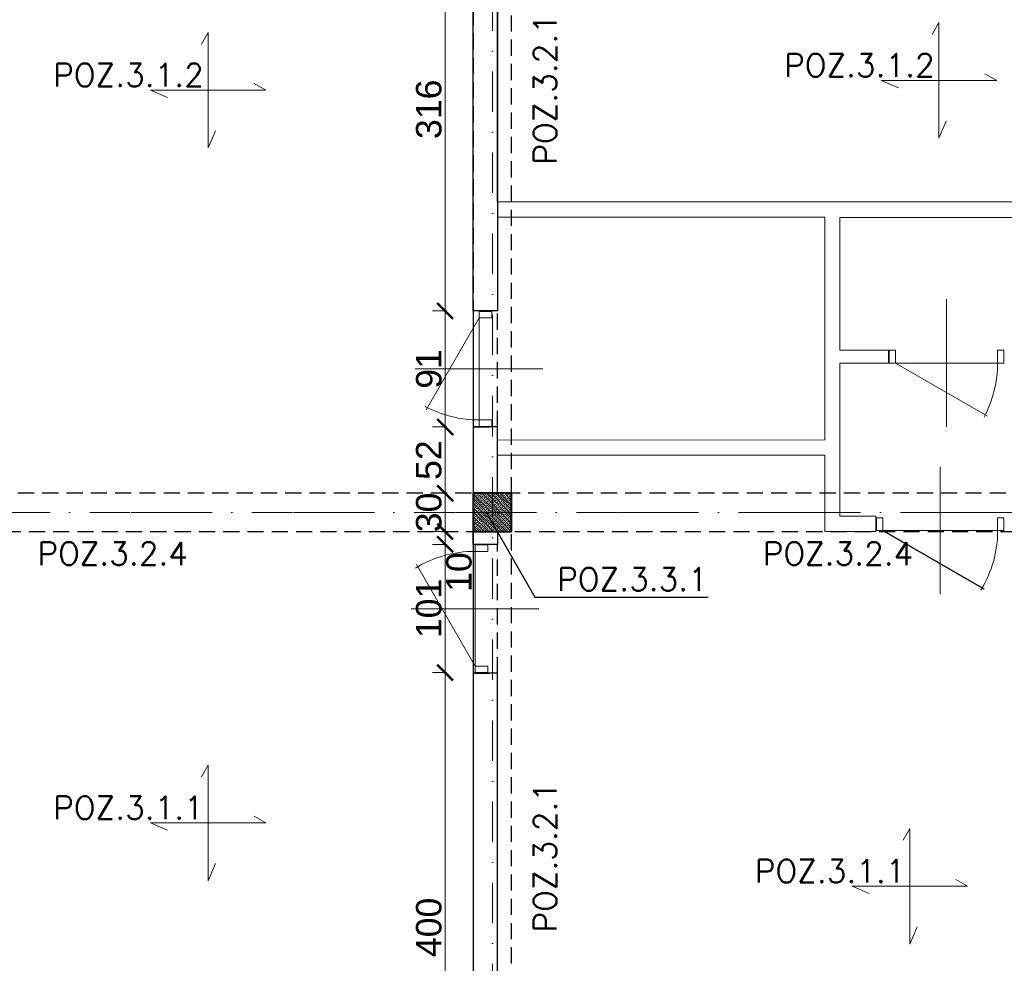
# Model space of a CAD drawing. Extents: x 4615668 to 9294084, y 5328875 to 10688993.
# Tile 33 of 67: x 4662330 to 4663102, y 5332797 to 5333537. Entities that reach past the tile are written whole.
import ezdxf

# ---------------------------------------------------------------- set-up
doc = ezdxf.new("R2010")
doc.units = 0
doc.header["$MEASUREMENT"] = 0
doc.linetypes.add('DASHDOT', pattern=[25.4, 12.7, -6.35, 0, -6.35])
doc.linetypes.add('DASHED', pattern=[19.05, 12.7, -6.35])
for name, color, linetype, lineweight in [('k', 7, 'Continuous', 13), ('K-BELKI', 5, 'DASHED', 30), ('K-OPISY', 252, 'Continuous', 15), ('K-OPISY @ 10', 252, 'Continuous', 15), ('K-SCIANY CIENKI', 163, 'Continuous', 30), ('K-SCIANY GRUBY', 195, 'Continuous', 40), ('K-WIDOK', 45, 'Continuous', 20), ('K-WYMIARY', 7, 'Continuous', 15), ('Osie', 175, 'DASHDOT', 9), ('Wymiar', 7, 'Continuous', 9)]:
    doc.layers.add(name, color=color, linetype=linetype, lineweight=lineweight)
doc.layers.add('STOLARKA', color=4, linetype='Continuous')
doc.styles.add('Arial Narrow 20', font='arial.ttf', dxfattribs={"height": 20})
doc.styles.add('Opis', font='simplex.shx')
doc.styles.add('Simplex', font='simplex.shx')
doc.dimstyles.new('1do100 ok', dxfattribs={"dimscale": 0.5, "dimtxt": 12, "dimasz": 25, "dimexe": 20, "dimexo": 0, "dimgap": 5, "dimtad": 1, "dimdec": 0, "dimzin": 9, "dimtxsty": 'Arial Narrow 20', "dimblk": 'ARCHTICK', "dimcen": 3, "dimdle": 20, "dimclrd": 256, "dimclre": 256, "dimclrt": 256, "dimadec": 0, "dimazin": 2, "dimtfac": 1, "dimtdec": 0, "dimtix": 1, "dimtmove": 2, "dimatfit": 3, "dimldrblk": 'NONE', "dimfxl": 0, "dimtvp": 1, "dimtolj": 1, "dimtzin": 0, "dimlwd": 5, "dimlwe": 5, "dimarcsym": 0})
doc.dimstyles.new('1do50', dxfattribs={"dimscale": 5, "dimtxt": 2.5, "dimasz": 2.5, "dimexe": 2.5, "dimexo": 0.5, "dimgap": 1, "dimtad": 1, "dimdec": 1, "dimrnd": 0.5, "dimzin": 12, "dimdsep": 46, "dimtxsty": 'Simplex', "dimblk": 'OBLIQUE', "dimcen": 0.5, "dimdle": 2.5, "dimclrd": 256, "dimclre": 256, "dimclrt": 256, "dimadec": 1, "dimazin": 3, "dimtfac": 1, "dimtdec": 1, "dimtix": 1, "dimtmove": 0, "dimatfit": 3, "dimfxl": 0, "dimtolj": 1, "dimtzin": 0, "dimarcsym": 0})

# ---------------------------------------------------------------- blocks, each defined once
blk = doc.blocks.new('_Oblique')
at = {"color": 0, "linetype": 'ByBlock', "lineweight": -2}
blk.add_line((-0.5, -0.5), (0.5, 0.5), dxfattribs=at)
blk = doc.blocks.new('G$C61CBF25F')
at = {"layer": 'Osie', "lineweight": 0, "ltscale": 2.5}
for p, q in [((855, 0), (855, 1880)), ((1525, 640), (-5, 640))]:
    blk.add_line(p, q, dxfattribs=at)
blk = doc.blocks.new('_ArchTick')
at = {"color": 0, "linetype": 'ByBlock', "const_width": 0.15}
blk.add_lwpolyline([(-0.5, -0.5), (0.5, 0.5)], dxfattribs=at)
blk = doc.blocks.new('*D7116')
at = {"layer": 'Defpoints', "color": 0}
for p in [(4661925.74, 5333135.57), (4663285.74, 5332595.57), (4661925.74, 5332319.62)]:
    blk.add_point(p, dxfattribs=at)
at = {"layer": 'K-WYMIARY', "lineweight": 5, "ltscale": 40}
for p, q in [((4661925.74, 5332320.87), (4661925.74, 5332309.62)), ((4663285.74, 5332320.87), (4663285.74, 5332309.62)), ((4663295.74, 5332319.62), (4661915.74, 5332319.62))]:
    blk.add_line(p, q, dxfattribs=at)
at = {"layer": 'K-WYMIARY', "linetype": 'ByBlock', "lineweight": 5, "xscale": 12.5, "yscale": 12.5, "zscale": 12.5, "rotation": 180}
blk.add_blockref('_ArchTick', (4661925.74, 5332319.62), dxfattribs=at)
at = {"layer": 'K-WYMIARY', "linetype": 'ByBlock', "lineweight": 5, "xscale": 12.5, "yscale": 12.5, "zscale": 12.5}
blk.add_blockref('_ArchTick', (4663285.74, 5332319.62), dxfattribs=at)
at = {"layer": 'K-WYMIARY', "lineweight": 0, "ltscale": 40, "insert": (4662605.74, 5332332.33), "char_height": 20, "attachment_point": 5, "style": 'Arial Narrow 20'}
blk.add_mtext('\\A1;1360', dxfattribs=at)
blk = doc.blocks.new('_None')
blk = doc.blocks.new('*D7170')
at = {"layer": 'Defpoints', "color": 0}
for p in [(4662685.74, 5333624.57), (4662663.62, 5333308.57), (4662685.74, 5333308.57)]:
    blk.add_point(p, dxfattribs=at)
at = {"layer": 'k', "lineweight": 5, "ltscale": 40}
for p, q in [((4662663.62, 5333634.57), (4662663.62, 5333298.57)), ((4662664.87, 5333624.57), (4662653.62, 5333624.57)), ((4662664.87, 5333308.57), (4662653.62, 5333308.57))]:
    blk.add_line(p, q, dxfattribs=at)
at = {"layer": 'k', "linetype": 'ByBlock', "lineweight": 5, "xscale": 12.5, "yscale": 12.5, "zscale": 12.5}
for p, rotation in [((4662663.62, 5333624.57), 90), ((4662663.62, 5333308.57), 270)]:
    blk.add_blockref('_ArchTick', p, dxfattribs=dict(at, rotation=rotation))
at = {"layer": 'k', "lineweight": 0, "ltscale": 40, "insert": (4662650.9, 5333466.57), "char_height": 20, "attachment_point": 5, "rotation": 90, "style": 'Arial Narrow 20'}
blk.add_mtext('\\A1;316', dxfattribs=at)
blk = doc.blocks.new('*D7171')
at = {"layer": 'Defpoints', "color": 0}
for p in [(4662685.74, 5333308.57), (4662663.62, 5333217.57), (4662685.74, 5333217.57)]:
    blk.add_point(p, dxfattribs=at)
at = {"layer": 'k', "lineweight": 5, "ltscale": 40}
for p, q in [((4662663.62, 5333318.57), (4662663.62, 5333207.57)), ((4662664.87, 5333308.57), (4662653.62, 5333308.57)), ((4662664.87, 5333217.57), (4662653.62, 5333217.57))]:
    blk.add_line(p, q, dxfattribs=at)
at = {"layer": 'k', "linetype": 'ByBlock', "lineweight": 5, "xscale": 12.5, "yscale": 12.5, "zscale": 12.5}
for p, rotation in [((4662663.62, 5333308.57), 90), ((4662663.62, 5333217.57), 270)]:
    blk.add_blockref('_ArchTick', p, dxfattribs=dict(at, rotation=rotation))
at = {"layer": 'k', "lineweight": 0, "ltscale": 40, "insert": (4662650.91, 5333263.07), "char_height": 20, "attachment_point": 5, "rotation": 90, "style": 'Arial Narrow 20'}
blk.add_mtext('\\A1;91', dxfattribs=at)
blk = doc.blocks.new('*D7172')
at = {"layer": 'Defpoints', "color": 0}
for p in [(4662685.74, 5333217.57), (4662663.62, 5333165.57), (4662685.74, 5333165.57)]:
    blk.add_point(p, dxfattribs=at)
at = {"layer": 'k', "lineweight": 5, "ltscale": 40}
for p, q in [((4662663.62, 5333227.57), (4662663.62, 5333155.57)), ((4662664.87, 5333217.57), (4662653.62, 5333217.57)), ((4662664.87, 5333165.57), (4662653.62, 5333165.57))]:
    blk.add_line(p, q, dxfattribs=at)
at = {"layer": 'k', "linetype": 'ByBlock', "lineweight": 5, "xscale": 12.5, "yscale": 12.5, "zscale": 12.5}
for p, rotation in [((4662663.62, 5333217.57), 90), ((4662663.62, 5333165.57), 270)]:
    blk.add_blockref('_ArchTick', p, dxfattribs=dict(at, rotation=rotation))
at = {"layer": 'k', "lineweight": 0, "ltscale": 40, "insert": (4662650.91, 5333191.57), "char_height": 20, "attachment_point": 5, "rotation": 90, "style": 'Arial Narrow 20'}
blk.add_mtext('\\A1;52', dxfattribs=at)
blk = doc.blocks.new('*D7173')
at = {"layer": 'Defpoints', "color": 0}
for p in [(4662685.74, 5333165.57), (4662663.62, 5333135.57), (4662685.74, 5333135.57)]:
    blk.add_point(p, dxfattribs=at)
at = {"layer": 'k', "lineweight": 5, "ltscale": 40}
for p, q in [((4662663.62, 5333165.57), (4662663.62, 5333178.07)), ((4662663.62, 5333175.57), (4662663.62, 5333125.57)), ((4662664.87, 5333165.57), (4662653.62, 5333165.57)), ((4662664.87, 5333135.57), (4662653.62, 5333135.57)), ((4662663.62, 5333135.57), (4662663.62, 5333123.07))]:
    blk.add_line(p, q, dxfattribs=at)
at = {"layer": 'k', "linetype": 'ByBlock', "lineweight": 5, "xscale": 12.5, "yscale": 12.5, "zscale": 12.5}
for p, rotation in [((4662663.62, 5333165.57), 270), ((4662663.62, 5333135.57), 90)]:
    blk.add_blockref('_ArchTick', p, dxfattribs=dict(at, rotation=rotation))
at = {"layer": 'k', "lineweight": 0, "ltscale": 40, "insert": (4662650.9, 5333150.57), "char_height": 20, "attachment_point": 5, "rotation": 90, "style": 'Arial Narrow 20'}
blk.add_mtext('\\A1;30', dxfattribs=at)
blk = doc.blocks.new('*D7174')
at = {"layer": 'Defpoints', "color": 0}
for p in [(4662685.74, 5333135.57), (4662663.62, 5333125.57), (4662685.74, 5333125.57)]:
    blk.add_point(p, dxfattribs=at)
at = {"layer": 'k', "lineweight": 5, "ltscale": 40}
for p, q in [((4662663.62, 5333145.57), (4662663.62, 5333115.57)), ((4662664.87, 5333135.57), (4662653.62, 5333135.57)), ((4662664.87, 5333125.57), (4662653.62, 5333125.57))]:
    blk.add_line(p, q, dxfattribs=at)
at = {"layer": 'k', "linetype": 'ByBlock', "lineweight": 5, "xscale": 12.5, "yscale": 12.5, "zscale": 12.5}
for p, rotation in [((4662663.62, 5333135.57), 90), ((4662663.62, 5333125.57), 270)]:
    blk.add_blockref('_ArchTick', p, dxfattribs=dict(at, rotation=rotation))
at = {"layer": 'k', "lineweight": 0, "ltscale": 40, "insert": (4662674.53, 5333103.84), "char_height": 20, "attachment_point": 5, "rotation": 90, "style": 'Arial Narrow 20'}
blk.add_mtext('\\A1;10', dxfattribs=at)
blk = doc.blocks.new('*D7175')
at = {"layer": 'Defpoints', "color": 0}
for p in [(4662685.74, 5333125.57), (4662663.62, 5333025.07), (4662685.74, 5333025.07)]:
    blk.add_point(p, dxfattribs=at)
at = {"layer": 'k', "lineweight": 5, "ltscale": 40}
for p, q in [((4662663.62, 5333135.57), (4662663.62, 5333015.07)), ((4662664.87, 5333125.57), (4662653.62, 5333125.57)), ((4662664.87, 5333025.07), (4662653.62, 5333025.07))]:
    blk.add_line(p, q, dxfattribs=at)
at = {"layer": 'k', "linetype": 'ByBlock', "lineweight": 5, "xscale": 12.5, "yscale": 12.5, "zscale": 12.5}
for p, rotation in [((4662663.62, 5333125.57), 90), ((4662663.62, 5333025.07), 270)]:
    blk.add_blockref('_ArchTick', p, dxfattribs=dict(at, rotation=rotation))
at = {"layer": 'k', "lineweight": 0, "ltscale": 40, "insert": (4662650.91, 5333075.32), "char_height": 20, "attachment_point": 5, "rotation": 90, "style": 'Arial Narrow 20'}
blk.add_mtext('\\A1;101', dxfattribs=at)
blk = doc.blocks.new('*D7176')
at = {"layer": 'Defpoints', "color": 0}
for p in [(4662685.74, 5333025.07), (4662663.62, 5332625.57), (4662685.74, 5332625.57)]:
    blk.add_point(p, dxfattribs=at)
at = {"layer": 'k', "lineweight": 5, "ltscale": 40}
for p, q in [((4662663.62, 5333035.07), (4662663.62, 5332615.57)), ((4662664.87, 5333025.07), (4662653.62, 5333025.07)), ((4662664.87, 5332625.57), (4662653.62, 5332625.57))]:
    blk.add_line(p, q, dxfattribs=at)
at = {"layer": 'k', "linetype": 'ByBlock', "lineweight": 5, "xscale": 12.5, "yscale": 12.5, "zscale": 12.5}
for p, rotation in [((4662663.62, 5333025.07), 90), ((4662663.62, 5332625.57), 270)]:
    blk.add_blockref('_ArchTick', p, dxfattribs=dict(at, rotation=rotation))
at = {"layer": 'k', "lineweight": 0, "ltscale": 40, "insert": (4662650.91, 5332825.32), "char_height": 20, "attachment_point": 5, "rotation": 90, "style": 'Arial Narrow 20'}
blk.add_mtext('\\A1;400', dxfattribs=at)

msp = doc.modelspace()

# ---------------------------------------------------------------- linework, layer by layer
at = {"layer": 'K-BELKI'}
for points in [[(4662685.74, 5333165.57), (4662715.74, 5333165.57), (4662715.74, 5333735.57), (4662685.74, 5333735.57)], [(4662685.74, 5333217.57), (4662704.74, 5333217.57), (4662704.74, 5333308.5), (4662685.74, 5333308.5)], [(4662165.74, 5333135.57), (4663255.74, 5333135.57), (4663255.74, 5333165.57), (4662165.74, 5333165.57)], [(4662685.74, 5332625.57), (4662715.74, 5332625.57), (4662715.74, 5333135.57), (4662685.74, 5333135.57)], [(4662704.74, 5333125.57), (4662685.74, 5333125.57), (4662685.74, 5333024.72), (4662704.74, 5333024.72)]]:
    msp.add_lwpolyline(points, close=True, dxfattribs=at)
at = {"layer": 'K-SCIANY CIENKI'}
for p, q in [((4662685.74, 5333308.57), (4662685.74, 5333624.57)), ((4662704.74, 5333393.96), (4662704.74, 5333614.57)), ((4662704.74, 5333602.57), (4662704.74, 5333308.5)), ((4662704.74, 5333381.96), (4662704.74, 5333308.57)), ((4662704.74, 5333308.57), (4662685.74, 5333308.57)), ((4662704.74, 5333217.57), (4662685.74, 5333217.57)), ((4662685.74, 5333217.57), (4662685.74, 5333165.57)), ((4662704.74, 5333165.57), (4662704.74, 5333217.57)), ((4662685.74, 5333165.57), (4662704.74, 5333165.57)), ((4662685.74, 5333125.57), (4662685.74, 5333135.57)), ((4662704.74, 5333135.57), (4662704.74, 5333125.57)), ((4662704.74, 5333125.57), (4662685.74, 5333125.57)), ((4662704.74, 5333024.72), (4662685.74, 5333024.72)), ((4662685.74, 5333024.72), (4662685.74, 5332625.57)), ((4662704.74, 5332625.57), (4662704.74, 5333024.72))]:
    msp.add_line(p, q, dxfattribs=at)
at = {"layer": 'K-SCIANY GRUBY'}
for p, q in [((4662715.74, 5333165.57), (4662685.74, 5333165.57)), ((4662685.74, 5333165.57), (4662685.74, 5333135.57)), ((4662715.74, 5333135.57), (4662715.74, 5333165.57)), ((4662685.74, 5333135.57), (4662715.74, 5333135.57))]:
    msp.add_line(p, q, dxfattribs=at)
at = {"layer": 'K-WIDOK', "linetype": 'Continuous', "lineweight": 0}
for p, q in [((4662685.74, 5333165.19), (4662714.81, 5333136.12)), ((4662685.74, 5333163.42), (4662685.98, 5333163.19)), ((4662686.42, 5333162.75), (4662687.3, 5333161.86)), ((4662686.86, 5333165.84), (4662687.75, 5333164.95)), ((4662688.19, 5333164.51), (4662689.07, 5333163.63)), ((4662688.35, 5333166.12), (4662715.74, 5333138.73)), ((4662689.51, 5333163.19), (4662690.4, 5333162.3)), ((4662690.12, 5333166.12), (4662690.84, 5333165.4)), ((4662691.28, 5333164.95), (4662692.17, 5333164.07)), ((4662691.89, 5333166.12), (4662715.74, 5333142.26)), ((4662692.61, 5333163.63), (4662693.49, 5333162.75)), ((4662693.65, 5333166.12), (4662693.93, 5333165.84)), ((4662694.38, 5333165.4), (4662695.26, 5333164.51)), ((4662695.42, 5333166.12), (4662715.74, 5333145.8)), ((4662695.7, 5333164.07), (4662696.59, 5333163.19)), ((4662697.03, 5333162.75), (4662697.91, 5333161.86)), ((4662697.47, 5333165.84), (4662698.35, 5333164.95)), ((4662698.79, 5333164.51), (4662699.68, 5333163.63)), ((4662698.96, 5333166.12), (4662715.74, 5333149.33)), ((4662700.12, 5333163.19), (4662701, 5333162.3)), ((4662700.72, 5333166.12), (4662701.45, 5333165.4)), ((4662701.89, 5333164.95), (4662702.77, 5333164.07)), ((4662702.49, 5333166.12), (4662715.74, 5333152.87)), ((4662703.21, 5333163.63), (4662704.1, 5333162.75)), ((4662704.26, 5333166.12), (4662704.54, 5333165.84)), ((4662704.98, 5333165.4), (4662705.87, 5333164.51)), ((4662706.03, 5333166.12), (4662715.74, 5333156.4)), ((4662706.31, 5333164.07), (4662707.19, 5333163.19)), ((4662707.63, 5333162.75), (4662708.52, 5333161.86)), ((4662708.08, 5333165.84), (4662708.96, 5333164.95)), ((4662709.4, 5333164.51), (4662710.29, 5333163.63)), ((4662709.56, 5333166.12), (4662715.74, 5333159.94)), ((4662710.73, 5333163.19), (4662711.61, 5333162.3)), ((4662711.33, 5333166.12), (4662712.05, 5333165.4)), ((4662712.5, 5333164.95), (4662713.38, 5333164.07)), ((4662713.1, 5333166.12), (4662715.74, 5333163.47)), ((4662713.82, 5333163.63), (4662714.7, 5333162.75)), ((4662714.87, 5333166.12), (4662715.15, 5333165.84)), ((4662715.59, 5333165.4), (4662715.74, 5333165.24)), ((4662685.74, 5333161.65), (4662711.28, 5333136.12)), ((4662685.74, 5333158.12), (4662707.74, 5333136.12)), ((4662685.74, 5333156.35), (4662686.42, 5333155.67)), ((4662685.98, 5333159.65), (4662686.86, 5333158.77)), ((4662686.86, 5333155.23), (4662687.75, 5333154.35)), ((4662687.3, 5333158.33), (4662688.19, 5333157.44)), ((4662687.75, 5333161.42), (4662688.63, 5333160.54)), ((4662688.63, 5333157), (4662689.51, 5333156.12)), ((4662689.07, 5333160.09), (4662689.96, 5333159.21)), ((4662689.96, 5333155.67), (4662690.84, 5333154.79)), ((4662690.4, 5333158.77), (4662691.28, 5333157.88)), ((4662690.84, 5333161.86), (4662691.72, 5333160.98)), ((4662691.72, 5333157.44), (4662692.61, 5333156.56)), ((4662692.17, 5333160.54), (4662693.05, 5333159.65)), ((4662693.05, 5333156.12), (4662693.93, 5333155.23)), ((4662693.49, 5333159.21), (4662694.38, 5333158.33)), ((4662693.93, 5333162.3), (4662694.82, 5333161.42)), ((4662694.38, 5333154.79), (4662695.26, 5333153.91)), ((4662694.82, 5333157.88), (4662695.7, 5333157)), ((4662695.26, 5333160.98), (4662696.14, 5333160.09)), ((4662696.14, 5333156.56), (4662697.03, 5333155.67)), ((4662696.59, 5333159.65), (4662697.47, 5333158.77)), ((4662697.47, 5333155.23), (4662698.35, 5333154.35)), ((4662697.91, 5333158.33), (4662698.79, 5333157.44)), ((4662698.35, 5333161.42), (4662699.24, 5333160.54)), ((4662699.24, 5333157), (4662700.12, 5333156.12)), ((4662699.68, 5333160.09), (4662700.56, 5333159.21)), ((4662700.56, 5333155.67), (4662701.45, 5333154.79)), ((4662701, 5333158.77), (4662701.89, 5333157.88)), ((4662701.45, 5333161.86), (4662702.33, 5333160.98)), ((4662702.33, 5333157.44), (4662703.21, 5333156.56)), ((4662702.77, 5333160.54), (4662703.66, 5333159.65)), ((4662703.66, 5333156.12), (4662704.54, 5333155.23)), ((4662704.1, 5333159.21), (4662704.98, 5333158.33)), ((4662704.54, 5333162.3), (4662705.42, 5333161.42)), ((4662704.98, 5333154.79), (4662705.87, 5333153.91)), ((4662705.42, 5333157.88), (4662706.31, 5333157)), ((4662705.87, 5333160.98), (4662706.75, 5333160.09)), ((4662706.75, 5333156.56), (4662707.63, 5333155.67)), ((4662707.19, 5333159.65), (4662708.08, 5333158.77)), ((4662708.08, 5333155.23), (4662708.96, 5333154.35)), ((4662708.52, 5333158.33), (4662709.4, 5333157.44)), ((4662708.96, 5333161.42), (4662709.84, 5333160.54)), ((4662709.84, 5333157), (4662710.73, 5333156.12)), ((4662710.29, 5333160.09), (4662711.17, 5333159.21)), ((4662711.17, 5333155.67), (4662712.05, 5333154.79)), ((4662711.61, 5333158.77), (4662712.5, 5333157.88)), ((4662712.05, 5333161.86), (4662712.94, 5333160.98)), ((4662712.94, 5333157.44), (4662713.82, 5333156.56)), ((4662713.38, 5333160.54), (4662714.26, 5333159.65)), ((4662714.26, 5333156.12), (4662715.15, 5333155.23)), ((4662714.7, 5333159.21), (4662715.59, 5333158.33)), ((4662715.15, 5333162.3), (4662715.74, 5333161.71)), ((4662715.59, 5333154.79), (4662715.74, 5333154.64)), ((4662685.74, 5333154.58), (4662704.21, 5333136.12)), ((4662685.74, 5333152.82), (4662685.98, 5333152.58)), ((4662685.74, 5333151.05), (4662700.67, 5333136.12)), ((4662685.74, 5333147.51), (4662697.14, 5333136.12)), ((4662685.98, 5333149.05), (4662686.86, 5333148.16)), ((4662686.42, 5333152.14), (4662687.3, 5333151.25)), ((4662687.3, 5333147.72), (4662688.19, 5333146.84)), ((4662687.75, 5333150.81), (4662688.63, 5333149.93)), ((4662688.19, 5333153.91), (4662689.07, 5333153.02)), ((4662689.07, 5333149.49), (4662689.96, 5333148.6)), ((4662689.51, 5333152.58), (4662690.4, 5333151.7)), ((4662690.4, 5333148.16), (4662691.28, 5333147.28)), ((4662690.84, 5333151.25), (4662691.72, 5333150.37)), ((4662691.28, 5333154.35), (4662692.17, 5333153.46)), ((4662692.17, 5333149.93), (4662693.05, 5333149.05)), ((4662692.61, 5333153.02), (4662693.49, 5333152.14)), ((4662693.49, 5333148.6), (4662694.38, 5333147.72)), ((4662693.93, 5333151.7), (4662694.82, 5333150.81)), ((4662694.82, 5333147.28), (4662695.7, 5333146.39)), ((4662695.26, 5333150.37), (4662696.14, 5333149.49)), ((4662695.7, 5333153.46), (4662696.59, 5333152.58)), ((4662696.59, 5333149.05), (4662697.47, 5333148.16)), ((4662697.03, 5333152.14), (4662697.91, 5333151.25)), ((4662697.91, 5333147.72), (4662698.79, 5333146.84)), ((4662698.35, 5333150.81), (4662699.24, 5333149.93)), ((4662698.79, 5333153.91), (4662699.68, 5333153.02)), ((4662699.68, 5333149.49), (4662700.56, 5333148.6)), ((4662700.12, 5333152.58), (4662701, 5333151.7)), ((4662701, 5333148.16), (4662701.89, 5333147.28)), ((4662701.45, 5333151.25), (4662702.33, 5333150.37)), ((4662701.89, 5333154.35), (4662702.77, 5333153.46)), ((4662702.77, 5333149.93), (4662703.66, 5333149.05)), ((4662703.21, 5333153.02), (4662704.1, 5333152.14)), ((4662704.1, 5333148.6), (4662704.98, 5333147.72)), ((4662704.54, 5333151.7), (4662705.42, 5333150.81)), ((4662705.42, 5333147.28), (4662706.31, 5333146.39)), ((4662705.87, 5333150.37), (4662706.75, 5333149.49)), ((4662706.31, 5333153.46), (4662707.19, 5333152.58)), ((4662707.19, 5333149.05), (4662708.08, 5333148.16)), ((4662707.63, 5333152.14), (4662708.52, 5333151.25)), ((4662708.52, 5333147.72), (4662709.4, 5333146.84)), ((4662708.96, 5333150.81), (4662709.84, 5333149.93)), ((4662709.4, 5333153.91), (4662710.29, 5333153.02)), ((4662710.29, 5333149.49), (4662711.17, 5333148.6)), ((4662710.73, 5333152.58), (4662711.61, 5333151.7)), ((4662711.61, 5333148.16), (4662712.5, 5333147.28)), ((4662712.05, 5333151.25), (4662712.94, 5333150.37)), ((4662712.5, 5333154.35), (4662713.38, 5333153.46)), ((4662713.38, 5333149.93), (4662714.26, 5333149.05)), ((4662713.82, 5333153.02), (4662714.7, 5333152.14)), ((4662714.7, 5333148.6), (4662715.59, 5333147.72)), ((4662715.15, 5333151.7), (4662715.74, 5333151.1)), ((4662685.74, 5333145.74), (4662686.42, 5333145.07)), ((4662685.74, 5333143.98), (4662693.6, 5333136.12)), ((4662685.74, 5333142.21), (4662685.98, 5333141.97)), ((4662685.74, 5333140.44), (4662690.07, 5333136.12)), ((4662686.42, 5333141.53), (4662687.3, 5333140.65)), ((4662686.86, 5333144.63), (4662687.75, 5333143.74)), ((4662687.75, 5333140.21), (4662688.63, 5333139.32)), ((4662688.19, 5333143.3), (4662689.07, 5333142.42)), ((4662688.63, 5333146.39), (4662689.51, 5333145.51)), ((4662689.51, 5333141.97), (4662690.4, 5333141.09)), ((4662689.96, 5333145.07), (4662690.84, 5333144.18)), ((4662690.84, 5333140.65), (4662691.72, 5333139.76)), ((4662691.28, 5333143.74), (4662692.17, 5333142.86)), ((4662691.72, 5333146.84), (4662692.61, 5333145.95)), ((4662692.17, 5333139.32), (4662693.05, 5333138.44)), ((4662692.61, 5333142.42), (4662693.49, 5333141.53)), ((4662693.05, 5333145.51), (4662693.93, 5333144.63)), ((4662693.93, 5333141.09), (4662694.82, 5333140.21)), ((4662694.38, 5333144.18), (4662695.26, 5333143.3)), ((4662695.26, 5333139.76), (4662696.14, 5333138.88)), ((4662695.7, 5333142.86), (4662696.59, 5333141.97)), ((4662696.14, 5333145.95), (4662697.03, 5333145.07)), ((4662697.03, 5333141.53), (4662697.91, 5333140.65)), ((4662697.47, 5333144.63), (4662698.35, 5333143.74)), ((4662698.35, 5333140.21), (4662699.24, 5333139.32)), ((4662698.79, 5333143.3), (4662699.68, 5333142.42)), ((4662699.24, 5333146.39), (4662700.12, 5333145.51)), ((4662700.12, 5333141.97), (4662701, 5333141.09)), ((4662700.56, 5333145.07), (4662701.45, 5333144.18)), ((4662701.45, 5333140.65), (4662702.33, 5333139.76)), ((4662701.89, 5333143.74), (4662702.77, 5333142.86)), ((4662702.33, 5333146.84), (4662703.21, 5333145.95)), ((4662702.77, 5333139.32), (4662703.66, 5333138.44)), ((4662703.21, 5333142.42), (4662704.1, 5333141.53)), ((4662703.66, 5333145.51), (4662704.54, 5333144.63)), ((4662704.54, 5333141.09), (4662705.42, 5333140.21)), ((4662704.98, 5333144.18), (4662705.87, 5333143.3)), ((4662705.87, 5333139.76), (4662706.75, 5333138.88)), ((4662706.31, 5333142.86), (4662707.19, 5333141.97)), ((4662706.75, 5333145.95), (4662707.63, 5333145.07)), ((4662707.63, 5333141.53), (4662708.52, 5333140.65)), ((4662708.08, 5333144.63), (4662708.96, 5333143.74)), ((4662708.96, 5333140.21), (4662709.84, 5333139.32)), ((4662709.4, 5333143.3), (4662710.29, 5333142.42)), ((4662709.84, 5333146.39), (4662710.73, 5333145.51)), ((4662710.73, 5333141.97), (4662711.61, 5333141.09)), ((4662711.17, 5333145.07), (4662712.05, 5333144.18)), ((4662712.05, 5333140.65), (4662712.94, 5333139.76)), ((4662712.5, 5333143.74), (4662713.38, 5333142.86)), ((4662712.94, 5333146.84), (4662713.82, 5333145.95)), ((4662713.38, 5333139.32), (4662714.26, 5333138.44)), ((4662713.82, 5333142.42), (4662714.7, 5333141.53)), ((4662714.26, 5333145.51), (4662715.15, 5333144.63)), ((4662715.15, 5333141.09), (4662715.74, 5333140.49)), ((4662715.59, 5333144.18), (4662715.74, 5333144.03)), ((4662685.74, 5333136.91), (4662686.53, 5333136.12)), ((4662685.98, 5333138.44), (4662686.86, 5333137.55)), ((4662687.3, 5333137.11), (4662688.19, 5333136.23)), ((4662689.07, 5333138.88), (4662689.96, 5333138)), ((4662690.4, 5333137.55), (4662691.28, 5333136.67)), ((4662691.72, 5333136.23), (4662691.83, 5333136.12)), ((4662693.49, 5333138), (4662694.38, 5333137.11)), ((4662694.82, 5333136.67), (4662695.37, 5333136.12)), ((4662696.59, 5333138.44), (4662697.47, 5333137.55)), ((4662697.91, 5333137.11), (4662698.79, 5333136.23)), ((4662699.68, 5333138.88), (4662700.56, 5333138)), ((4662701, 5333137.55), (4662701.89, 5333136.67)), ((4662702.33, 5333136.23), (4662702.44, 5333136.12)), ((4662704.1, 5333138), (4662704.98, 5333137.11)), ((4662705.42, 5333136.67), (4662705.98, 5333136.12)), ((4662707.19, 5333138.44), (4662708.08, 5333137.55)), ((4662708.52, 5333137.11), (4662709.4, 5333136.23)), ((4662710.29, 5333138.88), (4662711.17, 5333138)), ((4662711.61, 5333137.55), (4662712.5, 5333136.67)), ((4662712.94, 5333136.23), (4662713.05, 5333136.12)), ((4662714.7, 5333138), (4662715.59, 5333137.11))]:
    msp.add_line(p, q, dxfattribs=at)
at = {"layer": 'K-WYMIARY', "lineweight": 15}
for p, q in [((4663255.74, 5333393.96), (4662704.74, 5333393.96)), ((4662961.24, 5333381.96), (4662704.74, 5333381.96)), ((4662961.24, 5333207.57), (4662961.24, 5333381.96)), ((4662961.24, 5333349.83), (4662961.24, 5333381.96)), ((4662973.24, 5333381.7), (4662973.24, 5333277.7)), ((4662973.24, 5333277.7), (4662973.24, 5333381.7)), ((4662973.24, 5333381.7), (4663108.24, 5333381.7)), ((4663011.35, 5333277.7), (4662973.24, 5333277.7)), ((4663011.35, 5333267.7), (4663011.35, 5333277.7)), ((4662973.24, 5333147.57), (4662973.24, 5333267.7)), ((4662973.24, 5333267.7), (4663011.35, 5333267.7)), ((4662704.74, 5333207.19), (4662961.24, 5333207.57)), ((4662704.74, 5333195.57), (4662961.24, 5333195.57)), ((4662961.24, 5333195.57), (4662961.24, 5333135.57)), ((4663001.35, 5333147.57), (4662973.24, 5333147.57)), ((4663001.35, 5333135.57), (4663001.35, 5333147.57)), ((4662961.24, 5333135.57), (4663001.35, 5333135.57))]:
    msp.add_line(p, q, dxfattribs=at).dxf.unprotected_set("ltscale", 0)
at = {"layer": 'Osie', "lineweight": 0, "ltscale": 5}
msp.add_line((4663370.74, 5333150.57), (4662050.59, 5333150.57), dxfattribs=at)
msp.add_line((4663370.74, 5333150.57), (4662050.59, 5333150.57), dxfattribs=at)
at = {"layer": 'STOLARKA', "color": 252, "linetype": 'Continuous', "lineweight": 0}
for p, q in [((4663056.85, 5333217.7), (4663056.85, 5333317.7)), ((4662690.24, 5333223.07), (4662690.24, 5333303.07)), ((4662640.24, 5333263.07), (4662740.24, 5333263.07)), ((4663096.85, 5333267.7), (4663016.85, 5333267.7)), ((4663051.85, 5333086.4), (4663051.85, 5333186.4)), ((4663096.85, 5333136.4), (4663006.85, 5333136.4)), ((4662687.08, 5333120.07), (4662687.08, 5333030.07)), ((4662637.08, 5333075.07), (4662737.08, 5333075.07))]:
    msp.add_line(p, q, dxfattribs=at)
for points in [[(4662690.24, 5333303.07), (4662648.64, 5333231.01)], [(4663016.85, 5333267.7), (4663088.9, 5333226.09)], [(4662687.08, 5333030.07), (4662641.08, 5333109.74)]]:
    msp.add_lwpolyline(points, dxfattribs=at)
for points in [[(4662700.24, 5333303.07), (4662690.24, 5333303.07), (4662690.24, 5333308.07), (4662700.24, 5333308.07)], [(4663016.85, 5333277.7), (4663016.85, 5333267.7), (4663011.85, 5333267.7), (4663011.85, 5333277.7)], [(4663096.85, 5333277.7), (4663096.85, 5333267.7), (4663101.85, 5333267.7), (4663101.85, 5333277.7)], [(4662700.24, 5333223.07), (4662690.24, 5333223.07), (4662690.24, 5333218.07), (4662700.24, 5333218.07)], [(4663006.85, 5333146.4), (4663006.85, 5333136.4), (4663001.85, 5333136.4), (4663001.85, 5333146.4)], [(4663096.85, 5333146.4), (4663096.85, 5333136.4), (4663101.85, 5333136.4), (4663101.85, 5333146.4)], [(4662697.08, 5333120.07), (4662687.08, 5333120.07), (4662687.08, 5333125.07), (4662697.08, 5333125.07)], [(4662697.08, 5333030.07), (4662687.08, 5333030.07), (4662687.08, 5333025.07), (4662697.08, 5333025.07)]]:
    msp.add_lwpolyline(points, close=True, dxfattribs=at)
at = {"layer": 'STOLARKA', "color": 252, "linetype": 'Continuous', "lineweight": 0, "const_width": 1}
msp.add_lwpolyline([(4663006.85, 5333136.4), (4663086.52, 5333090.4)], dxfattribs=at)
at = {"layer": 'STOLARKA', "color": 252, "linetype": 'Continuous', "lineweight": 0}
for centre, start, end in [((4663006.85, 5333267.7), 331.91021, 0), ((4662690.24, 5333313.07), 241.91021, 270), ((4663006.85, 5333136.4), 328.72666, 0), ((4662687.08, 5333030.07), 90, 121.27334)]:
    msp.add_arc(centre, 90, start, end, dxfattribs=at)
at = {"layer": 'Wymiar', "linetype": 'Continuous', "ltscale": 40}
for p, q in [((4663050.88, 5333534.5), (4663045.58, 5333525.22)), ((4663050.88, 5333443.86), (4663050.88, 5333534.5)), ((4662477.81, 5333526.89), (4662472.51, 5333517.6)), ((4662477.81, 5333436.25), (4662477.81, 5333526.89)), ((4663096.2, 5333489.18), (4663086.92, 5333494.49)), ((4662523.13, 5333481.57), (4662513.85, 5333486.87)), ((4663005.56, 5333489.18), (4663096.2, 5333489.18)), ((4663005.56, 5333489.18), (4663019.04, 5333483.49)), ((4662432.49, 5333481.57), (4662523.13, 5333481.57)), ((4662432.49, 5333481.57), (4662445.97, 5333475.87)), ((4663050.88, 5333443.86), (4663056.58, 5333457.35)), ((4662477.81, 5333436.25), (4662483.51, 5333449.73)), ((4662477.81, 5332952.53), (4662472.51, 5332943.25)), ((4662477.81, 5332861.89), (4662477.81, 5332952.53)), ((4662523.13, 5332907.21), (4662513.85, 5332912.52)), ((4662432.49, 5332907.21), (4662523.13, 5332907.21)), ((4662432.49, 5332907.21), (4662445.97, 5332901.52)), ((4663028, 5332902.87), (4663022.69, 5332893.59)), ((4663028, 5332812.24), (4663028, 5332902.87)), ((4662477.81, 5332861.89), (4662483.51, 5332875.38)), ((4663073.32, 5332857.56), (4663064.04, 5332862.86)), ((4662982.68, 5332857.56), (4663073.32, 5332857.56)), ((4662982.68, 5332857.56), (4662996.16, 5332851.86)), ((4663028, 5332812.24), (4663033.7, 5332825.72))]:
    msp.add_line(p, q, dxfattribs=at)

# ---------------------------------------------------------------- block references
at = {"lineweight": 0, "ltscale": 40}
msp.add_blockref('G$C61CBF25F', (4661845.74, 5332510.57), dxfattribs=at)

# ---------------------------------------------------------------- texts
at = {"layer": 'K-OPISY', "char_height": 18, "style": 'Simplex'}
for s, insert, attachment_point in [('{\\C0;POZ.3.1.2}', (4663047.46, 5333492.08), 9), ('{\\C0;POZ.3.1.2}', (4662474.39, 5333484.47), 9), ('{\\C0;POZ.3.3.1}', (4662751.55, 5333089.23), 7), ('{\\C0;POZ.3.1.1}', (4662474.39, 5332910.11), 9), ('{\\C0;POZ.3.1.1}', (4663024.58, 5332860.45), 9)]:
    msp.add_mtext(s, dxfattribs=dict(at, insert=insert, attachment_point=attachment_point))
at = {"layer": 'K-OPISY @ 10', "char_height": 18, "width": 427.8745, "attachment_point": 1, "style": 'Opis'}
for s, insert, rotation in [('{\\C0;POZ.3.2.1}', (4662733.04, 5333423.19), 90), ('{\\C0;POZ.3.2.4}', (4662343.93, 5333127.36), 0), ('{\\C0;POZ.3.2.4}', (4662912.68, 5333127.36), 0), ('{\\C0;POZ.3.2.1}', (4662733.04, 5332821.3), 90)]:
    msp.add_mtext(s, dxfattribs=dict(at, insert=insert, rotation=rotation))

# ---------------------------------------------------------------- dimensions: what is measured, and where the dimension line sits
at = {"layer": 'k', "lineweight": 0, "ltscale": 40}
for base, p1, p2, picture, middle in [((4662663.62, 5333308.57), (4662685.74, 5333624.57), (4662685.74, 5333308.57), '*D7170', (4662650.9, 5333466.57)), ((4662663.62, 5333217.57), (4662685.74, 5333308.57), (4662685.74, 5333217.57), '*D7171', (4662650.91, 5333263.07)), ((4662663.62, 5333165.57), (4662685.74, 5333217.57), (4662685.74, 5333165.57), '*D7172', (4662650.91, 5333191.57)), ((4662663.62, 5333135.57), (4662685.74, 5333165.57), (4662685.74, 5333135.57), '*D7173', (4662650.9, 5333150.57)), ((4662663.62005838, 5333025.06576527), (4662685.74355943, 5333125.56576527), (4662685.74355943, 5333025.06576527), '*D7175', (4662650.90859862, 5333075.31576527)), ((4662663.62005838, 5332625.56576527), (4662685.74355943, 5333025.06576527), (4662685.74355943, 5332625.56576527), '*D7176', (4662650.90859862, 5332825.31576527))]:
    dim = msp.add_linear_dim(base=base, p1=p1, p2=p2, angle=90, dimstyle='1do100 ok', override={"dimfxl": 2.5}, dxfattribs=at)
    dim.commit()
    dim.dimension.update_dxf_attribs({"geometry": picture, "text_midpoint": middle})
dim = msp.add_linear_dim(base=(4662663.62, 5333125.57), p1=(4662685.74, 5333135.57), p2=(4662685.74, 5333125.57), angle=90, dimstyle='1do100 ok', override={"dimfxl": 2.5}, dxfattribs=at)
dim.commit()
dim.dimension.update_dxf_attribs({"geometry": '*D7174', "text_midpoint": (4662674.53, 5333103.84), "dimtype": 160})
at = {"layer": 'K-WYMIARY', "lineweight": 0, "ltscale": 40}
dim = msp.add_linear_dim(base=(4661925.74, 5332319.62), p1=(4663285.74, 5332595.57), p2=(4661925.74, 5333135.57), dimstyle='1do100 ok', override={"dimfxl": 2.5}, dxfattribs=at)
dim.commit()
dim.dimension.update_dxf_attribs({"geometry": '*D7116', "text_midpoint": (4662605.74, 5332332.33)})

# ---------------------------------------------------------------- leaders
at = {"layer": 'K-OPISY', "annotation_type": 0, "has_hookline": 1, "hookline_direction": 0, "text_width": 118.29}
msp.add_leader([(4662695.72, 5333150.74), (4662734.05, 5333084.23), (4662746.55, 5333084.23)], dimstyle='1do50', override={"dimgap": 1, "dimtad": 1}, dxfattribs=at)

doc.saveas('drawing.dxf')
